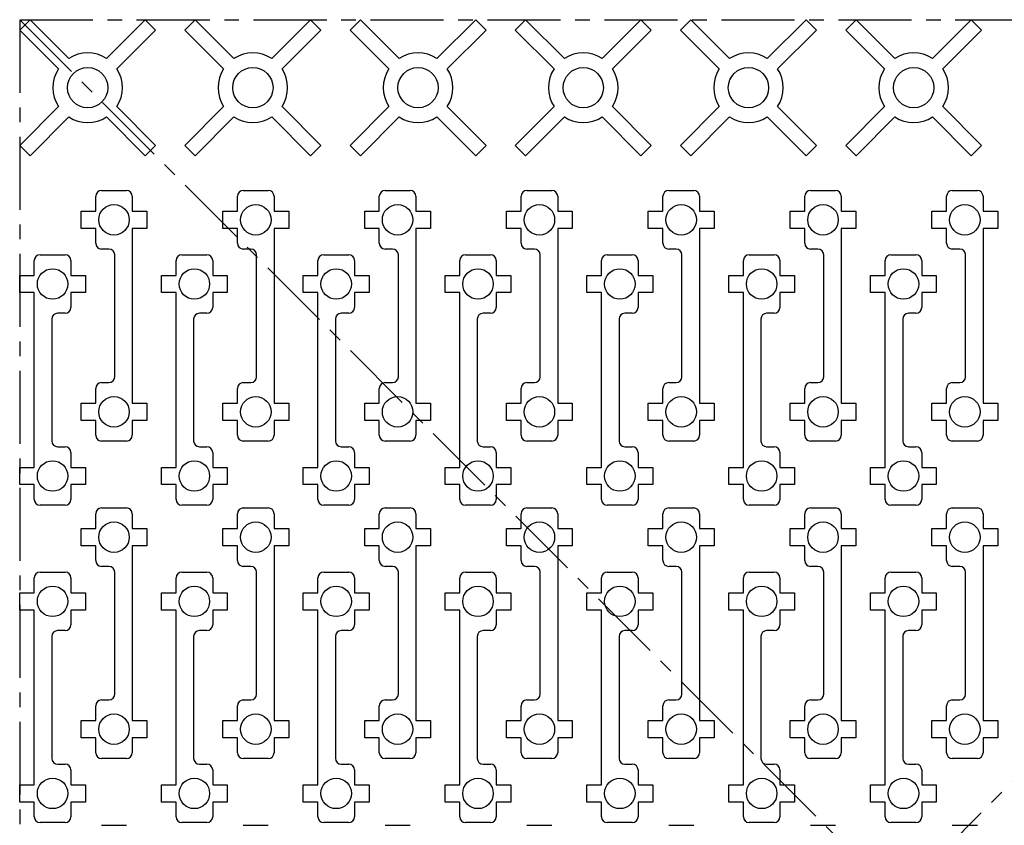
# Model space of a CAD drawing. Header units: inches. Extents: x -6 to 6, y -6.6 to 6.
# Tile 4 of 5: x -6 to 0.7, y 0.5 to 6. Entities that reach past the tile are written whole.
import ezdxf

# ---------------------------------------------------------------- set-up
doc = ezdxf.new("R2010")
doc.units = ezdxf.units.IN
doc.header["$MEASUREMENT"] = 0
doc.linetypes.add('CENTERX2', pattern=[0.8, 0.5, -0.1, 0.1, -0.1])

msp = doc.modelspace()

# ---------------------------------------------------------------- linework, layer by layer
at = {"color": 7, "linetype": 'CENTERX2'}
for p, q in [((-6, 6), (6, 6)), ((-6, 6), (-6, -6)), ((-6, 6), (6, -6)), ((-6, -6), (6, 6))]:
    msp.add_line(p, q, dxfattribs=at)
at = {"color": 7, "linetype": 'Continuous', "lineweight": 25}
for p, q in [((-5.9293, 6), (-6, 5.9293)), ((-5.6641, 5.7348), (-5.9293, 6)), ((-5.1409, 6), (-5.4061, 5.7348)), ((-5.0702, 5.9293), (-5.1409, 6)), ((-4.7993, 6), (-4.87, 5.9293)), ((-4.5341, 5.7348), (-4.7993, 6)), ((-4.0109, 6), (-4.2761, 5.7348)), ((-3.9402, 5.9293), (-4.0109, 6)), ((-3.6693, 6), (-3.74, 5.9293)), ((-3.4041, 5.7348), (-3.6693, 6)), ((-2.8809, 6), (-3.1461, 5.7348)), ((-2.8102, 5.9293), (-2.8809, 6)), ((-2.5393, 6), (-2.61, 5.9293)), ((-2.2741, 5.7348), (-2.5393, 6)), ((-1.7509, 6), (-2.0161, 5.7348)), ((-1.6802, 5.9293), (-1.7509, 6)), ((-1.4093, 6), (-1.48, 5.9293)), ((-1.1441, 5.7348), (-1.4093, 6)), ((-0.6209, 6), (-0.8861, 5.7348)), ((-0.5502, 5.9293), (-0.6209, 6)), ((-0.2793, 6), (-0.35, 5.9293)), ((-0.0141, 5.7348), (-0.2793, 6)), ((0.5091, 6), (0.2439, 5.7348)), ((0.5798, 5.9293), (0.5091, 6)), ((-6, 5.9293), (-5.7348, 5.6641)), ((-5.3353, 5.6641), (-5.0702, 5.9293)), ((-4.87, 5.9293), (-4.6048, 5.6641)), ((-4.2053, 5.6641), (-3.9402, 5.9293)), ((-3.74, 5.9293), (-3.4748, 5.6641)), ((-3.0753, 5.6641), (-2.8102, 5.9293)), ((-2.61, 5.9293), (-2.3448, 5.6641)), ((-1.9453, 5.6641), (-1.6802, 5.9293)), ((-1.48, 5.9293), (-1.2148, 5.6641)), ((-0.8153, 5.6641), (-0.5502, 5.9293)), ((-0.35, 5.9293), (-0.0848, 5.6641)), ((0.3147, 5.6641), (0.5798, 5.9293)), ((-5.7348, 5.4061), (-6, 5.1409)), ((-5.0702, 5.1409), (-5.3353, 5.4061)), ((-4.6048, 5.4061), (-4.87, 5.1409)), ((-3.9402, 5.1409), (-4.2053, 5.4061)), ((-3.4748, 5.4061), (-3.74, 5.1409)), ((-2.8102, 5.1409), (-3.0753, 5.4061)), ((-2.3448, 5.4061), (-2.61, 5.1409)), ((-1.6802, 5.1409), (-1.9453, 5.4061)), ((-1.2148, 5.4061), (-1.48, 5.1409)), ((-0.5502, 5.1409), (-0.8153, 5.4061)), ((-0.0848, 5.4061), (-0.35, 5.1409)), ((0.5798, 5.1409), (0.3147, 5.4061)), ((-5.9293, 5.0702), (-5.6641, 5.3353)), ((-5.4061, 5.3353), (-5.1409, 5.0702)), ((-4.7993, 5.0702), (-4.5341, 5.3353)), ((-4.2761, 5.3353), (-4.0109, 5.0702)), ((-3.6693, 5.0702), (-3.4041, 5.3353)), ((-3.1461, 5.3353), (-2.8809, 5.0702)), ((-2.5393, 5.0702), (-2.2741, 5.3353)), ((-2.0161, 5.3353), (-1.7509, 5.0702)), ((-1.4093, 5.0702), (-1.1441, 5.3353)), ((-0.8861, 5.3353), (-0.6209, 5.0702)), ((-0.2793, 5.0702), (-0.0141, 5.3353)), ((0.2439, 5.3353), (0.5091, 5.0702)), ((-6, 5.1409), (-5.9293, 5.0702)), ((-5.1409, 5.0702), (-5.0702, 5.1409)), ((-4.87, 5.1409), (-4.7993, 5.0702)), ((-4.0109, 5.0702), (-3.9402, 5.1409)), ((-3.74, 5.1409), (-3.6693, 5.0702)), ((-2.8809, 5.0702), (-2.8102, 5.1409)), ((-2.61, 5.1409), (-2.5393, 5.0702)), ((-1.7509, 5.0702), (-1.6802, 5.1409)), ((-1.48, 5.1409), (-1.4093, 5.0702)), ((-0.6209, 5.0702), (-0.5502, 5.1409)), ((-0.35, 5.1409), (-0.2793, 5.0702)), ((0.5091, 5.0702), (0.5798, 5.1409)), ((-5.48, 4.6909), (-5.48, 4.7925)), ((-5.4406, 4.8319), (-5.2694, 4.8319)), ((-5.23, 4.7925), (-5.23, 4.6909)), ((-4.51, 4.6909), (-4.51, 4.7925)), ((-4.4706, 4.8319), (-4.2994, 4.8319)), ((-4.26, 4.7925), (-4.26, 4.6909)), ((-3.54, 4.6909), (-3.54, 4.7925)), ((-3.5006, 4.8319), (-3.3294, 4.8319)), ((-3.29, 4.7925), (-3.29, 4.6909)), ((-2.57, 4.6909), (-2.57, 4.7925)), ((-2.5306, 4.8319), (-2.3594, 4.8319)), ((-2.32, 4.7925), (-2.32, 4.6909)), ((-1.6, 4.6909), (-1.6, 4.7925)), ((-1.5606, 4.8319), (-1.3894, 4.8319)), ((-1.35, 4.7925), (-1.35, 4.6909)), ((-0.63, 4.6909), (-0.63, 4.7925)), ((-0.5906, 4.8319), (-0.4194, 4.8319)), ((-0.38, 4.7925), (-0.38, 4.6909)), ((0.34, 4.6909), (0.34, 4.7925)), ((0.3794, 4.8319), (0.5506, 4.8319)), ((0.59, 4.7925), (0.59, 4.6909)), ((-5.58, 4.5728), (-5.58, 4.6909)), ((-5.58, 4.6909), (-5.48, 4.6909)), ((-5.23, 4.6909), (-5.13, 4.6909)), ((-5.13, 4.6909), (-5.13, 4.5728)), ((-4.61, 4.5728), (-4.61, 4.6909)), ((-4.61, 4.6909), (-4.51, 4.6909)), ((-4.26, 4.6909), (-4.16, 4.6909)), ((-4.16, 4.6909), (-4.16, 4.5728)), ((-3.64, 4.5728), (-3.64, 4.6909)), ((-3.64, 4.6909), (-3.54, 4.6909)), ((-3.29, 4.6909), (-3.19, 4.6909)), ((-3.19, 4.6909), (-3.19, 4.5728)), ((-2.67, 4.5728), (-2.67, 4.6909)), ((-2.67, 4.6909), (-2.57, 4.6909)), ((-2.32, 4.6909), (-2.22, 4.6909)), ((-2.22, 4.6909), (-2.22, 4.5728)), ((-1.7, 4.5728), (-1.7, 4.6909)), ((-1.7, 4.6909), (-1.6, 4.6909)), ((-1.35, 4.6909), (-1.25, 4.6909)), ((-1.25, 4.6909), (-1.25, 4.5728)), ((-0.73, 4.5728), (-0.73, 4.6909)), ((-0.73, 4.6909), (-0.63, 4.6909)), ((-0.38, 4.6909), (-0.28, 4.6909)), ((-0.28, 4.6909), (-0.28, 4.5728)), ((0.24, 4.5728), (0.24, 4.6909)), ((0.24, 4.6909), (0.34, 4.6909)), ((0.59, 4.6909), (0.69, 4.6909)), ((0.69, 4.6909), (0.69, 4.5728)), ((-5.48, 4.5728), (-5.58, 4.5728)), ((-5.48, 4.4713), (-5.48, 4.5728)), ((-5.13, 4.5728), (-5.23, 4.5728)), ((-5.23, 4.5728), (-5.23, 3.3779)), ((-4.51, 4.5728), (-4.61, 4.5728)), ((-4.51, 4.4713), (-4.51, 4.5728)), ((-4.16, 4.5728), (-4.26, 4.5728)), ((-4.26, 4.5728), (-4.26, 3.3779)), ((-3.54, 4.5728), (-3.64, 4.5728)), ((-3.54, 4.4713), (-3.54, 4.5728)), ((-3.19, 4.5728), (-3.29, 4.5728)), ((-3.29, 4.5728), (-3.29, 3.3779)), ((-2.57, 4.5728), (-2.67, 4.5728)), ((-2.57, 4.4713), (-2.57, 4.5728)), ((-2.22, 4.5728), (-2.32, 4.5728)), ((-2.32, 4.5728), (-2.32, 3.3779)), ((-1.6, 4.5728), (-1.7, 4.5728)), ((-1.6, 4.4713), (-1.6, 4.5728)), ((-1.25, 4.5728), (-1.35, 4.5728)), ((-1.35, 4.5728), (-1.35, 3.3779)), ((-0.63, 4.5728), (-0.73, 4.5728)), ((-0.63, 4.4713), (-0.63, 4.5728)), ((-0.28, 4.5728), (-0.38, 4.5728)), ((-0.38, 4.5728), (-0.38, 3.3779)), ((0.34, 4.5728), (0.24, 4.5728)), ((0.34, 4.4713), (0.34, 4.5728)), ((0.69, 4.5728), (0.59, 4.5728)), ((0.59, 4.5728), (0.59, 3.3779)), ((-5.8606, 4.393), (-5.6894, 4.393)), ((-5.3894, 4.4319), (-5.4406, 4.4319)), ((-5.35, 3.5583), (-5.35, 4.3925)), ((-4.8906, 4.393), (-4.7194, 4.393)), ((-4.4194, 4.4319), (-4.4706, 4.4319)), ((-4.38, 3.5583), (-4.38, 4.3925)), ((-3.9206, 4.393), (-3.7494, 4.393)), ((-3.4494, 4.4319), (-3.5006, 4.4319)), ((-3.41, 3.5583), (-3.41, 4.3925)), ((-2.9506, 4.393), (-2.7794, 4.393)), ((-2.4794, 4.4319), (-2.5306, 4.4319)), ((-2.44, 3.5583), (-2.44, 4.3925)), ((-1.9806, 4.393), (-1.8094, 4.393)), ((-1.5094, 4.4319), (-1.5606, 4.4319)), ((-1.47, 3.5583), (-1.47, 4.3925)), ((-1.0106, 4.393), (-0.8394, 4.393)), ((-0.5394, 4.4319), (-0.5906, 4.4319)), ((-0.5, 3.5583), (-0.5, 4.3925)), ((-0.0406, 4.393), (0.1306, 4.393)), ((0.4306, 4.4319), (0.3794, 4.4319)), ((0.47, 3.5583), (0.47, 4.3925)), ((-5.9, 4.2521), (-5.9, 4.3536)), ((-5.65, 4.3536), (-5.65, 4.2521)), ((-4.93, 4.2521), (-4.93, 4.3536)), ((-4.68, 4.3536), (-4.68, 4.2521)), ((-3.96, 4.2521), (-3.96, 4.3536)), ((-3.71, 4.3536), (-3.71, 4.2521)), ((-2.99, 4.2521), (-2.99, 4.3536)), ((-2.74, 4.3536), (-2.74, 4.2521)), ((-2.02, 4.2521), (-2.02, 4.3536)), ((-1.77, 4.3536), (-1.77, 4.2521)), ((-1.05, 4.2521), (-1.05, 4.3536)), ((-0.8, 4.3536), (-0.8, 4.2521)), ((-0.08, 4.2521), (-0.08, 4.3536)), ((0.17, 4.3536), (0.17, 4.2521)), ((-6, 4.1339), (-6, 4.2521)), ((-6, 4.2521), (-5.9, 4.2521)), ((-5.65, 4.2521), (-5.55, 4.2521)), ((-5.55, 4.2521), (-5.55, 4.1339)), ((-5.03, 4.1339), (-5.03, 4.2521)), ((-5.03, 4.2521), (-4.93, 4.2521)), ((-4.68, 4.2521), (-4.58, 4.2521)), ((-4.58, 4.2521), (-4.58, 4.1339)), ((-4.06, 4.1339), (-4.06, 4.2521)), ((-4.06, 4.2521), (-3.96, 4.2521)), ((-3.71, 4.2521), (-3.61, 4.2521)), ((-3.61, 4.2521), (-3.61, 4.1339)), ((-3.09, 4.1339), (-3.09, 4.2521)), ((-3.09, 4.2521), (-2.99, 4.2521)), ((-2.74, 4.2521), (-2.64, 4.2521)), ((-2.64, 4.2521), (-2.64, 4.1339)), ((-2.12, 4.1339), (-2.12, 4.2521)), ((-2.12, 4.2521), (-2.02, 4.2521)), ((-1.77, 4.2521), (-1.67, 4.2521)), ((-1.67, 4.2521), (-1.67, 4.1339)), ((-1.15, 4.1339), (-1.15, 4.2521)), ((-1.15, 4.2521), (-1.05, 4.2521)), ((-0.8, 4.2521), (-0.7, 4.2521)), ((-0.7, 4.2521), (-0.7, 4.1339)), ((-0.18, 4.1339), (-0.18, 4.2521)), ((-0.18, 4.2521), (-0.08, 4.2521)), ((0.17, 4.2521), (0.27, 4.2521)), ((0.27, 4.2521), (0.27, 4.1339)), ((-5.9, 4.1339), (-6, 4.1339)), ((-5.9, 2.9391), (-5.9, 4.1339)), ((-5.55, 4.1339), (-5.65, 4.1339)), ((-5.65, 4.1339), (-5.65, 4.0324)), ((-4.93, 4.1339), (-5.03, 4.1339)), ((-4.93, 2.9391), (-4.93, 4.1339)), ((-4.58, 4.1339), (-4.68, 4.1339)), ((-4.68, 4.1339), (-4.68, 4.0324)), ((-3.96, 4.1339), (-4.06, 4.1339)), ((-3.96, 2.9391), (-3.96, 4.1339)), ((-3.61, 4.1339), (-3.71, 4.1339)), ((-3.71, 4.1339), (-3.71, 4.0324)), ((-2.99, 4.1339), (-3.09, 4.1339)), ((-2.99, 2.9391), (-2.99, 4.1339)), ((-2.64, 4.1339), (-2.74, 4.1339)), ((-2.74, 4.1339), (-2.74, 4.0324)), ((-2.02, 4.1339), (-2.12, 4.1339)), ((-2.02, 2.9391), (-2.02, 4.1339)), ((-1.67, 4.1339), (-1.77, 4.1339)), ((-1.77, 4.1339), (-1.77, 4.0324)), ((-1.05, 4.1339), (-1.15, 4.1339)), ((-1.05, 2.9391), (-1.05, 4.1339)), ((-0.7, 4.1339), (-0.8, 4.1339)), ((-0.8, 4.1339), (-0.8, 4.0324)), ((-0.08, 4.1339), (-0.18, 4.1339)), ((-0.08, 2.9391), (-0.08, 4.1339)), ((0.27, 4.1339), (0.17, 4.1339)), ((0.17, 4.1339), (0.17, 4.0324)), ((-5.6894, 3.993), (-5.7406, 3.993)), ((-4.7194, 3.993), (-4.7706, 3.993)), ((-3.7494, 3.993), (-3.8006, 3.993)), ((-2.7794, 3.993), (-2.8306, 3.993)), ((-1.8094, 3.993), (-1.8606, 3.993)), ((-0.8394, 3.993), (-0.8906, 3.993)), ((0.1306, 3.993), (0.0794, 3.993)), ((-5.78, 3.9536), (-5.78, 3.1194)), ((-4.81, 3.9536), (-4.81, 3.1194)), ((-3.84, 3.9536), (-3.84, 3.1194)), ((-2.87, 3.9536), (-2.87, 3.1194)), ((-1.9, 3.9536), (-1.9, 3.1194)), ((-0.93, 3.9536), (-0.93, 3.1194)), ((0.04, 3.9536), (0.04, 3.1194)), ((-5.4406, 3.5189), (-5.3894, 3.5189)), ((-4.4706, 3.5189), (-4.4194, 3.5189)), ((-3.5006, 3.5189), (-3.4494, 3.5189)), ((-2.5306, 3.5189), (-2.4794, 3.5189)), ((-1.5606, 3.5189), (-1.5094, 3.5189)), ((-0.5906, 3.5189), (-0.5394, 3.5189)), ((0.3794, 3.5189), (0.4306, 3.5189)), ((-5.48, 3.3779), (-5.48, 3.4795)), ((-4.51, 3.3779), (-4.51, 3.4795)), ((-3.54, 3.3779), (-3.54, 3.4795)), ((-2.57, 3.3779), (-2.57, 3.4795)), ((-1.6, 3.3779), (-1.6, 3.4795)), ((-0.63, 3.3779), (-0.63, 3.4795)), ((0.34, 3.3779), (0.34, 3.4795)), ((-5.58, 3.2598), (-5.58, 3.3779)), ((-5.58, 3.3779), (-5.48, 3.3779)), ((-5.23, 3.3779), (-5.13, 3.3779)), ((-5.13, 3.3779), (-5.13, 3.2598)), ((-4.61, 3.2598), (-4.61, 3.3779)), ((-4.61, 3.3779), (-4.51, 3.3779)), ((-4.26, 3.3779), (-4.16, 3.3779)), ((-4.16, 3.3779), (-4.16, 3.2598)), ((-3.64, 3.2598), (-3.64, 3.3779)), ((-3.64, 3.3779), (-3.54, 3.3779)), ((-3.29, 3.3779), (-3.19, 3.3779)), ((-3.19, 3.3779), (-3.19, 3.2598)), ((-2.67, 3.2598), (-2.67, 3.3779)), ((-2.67, 3.3779), (-2.57, 3.3779)), ((-2.32, 3.3779), (-2.22, 3.3779)), ((-2.22, 3.3779), (-2.22, 3.2598)), ((-1.7, 3.2598), (-1.7, 3.3779)), ((-1.7, 3.3779), (-1.6, 3.3779)), ((-1.35, 3.3779), (-1.25, 3.3779)), ((-1.25, 3.3779), (-1.25, 3.2598)), ((-0.73, 3.2598), (-0.73, 3.3779)), ((-0.73, 3.3779), (-0.63, 3.3779)), ((-0.38, 3.3779), (-0.28, 3.3779)), ((-0.28, 3.3779), (-0.28, 3.2598)), ((0.24, 3.2598), (0.24, 3.3779)), ((0.24, 3.3779), (0.34, 3.3779)), ((0.59, 3.3779), (0.69, 3.3779)), ((0.69, 3.3779), (0.69, 3.2598)), ((-5.48, 3.2598), (-5.58, 3.2598)), ((-5.48, 3.1583), (-5.48, 3.2598)), ((-5.13, 3.2598), (-5.23, 3.2598)), ((-5.23, 3.2598), (-5.23, 3.1583)), ((-4.51, 3.2598), (-4.61, 3.2598)), ((-4.51, 3.1583), (-4.51, 3.2598)), ((-4.16, 3.2598), (-4.26, 3.2598)), ((-4.26, 3.2598), (-4.26, 3.1583)), ((-3.54, 3.2598), (-3.64, 3.2598)), ((-3.54, 3.1583), (-3.54, 3.2598)), ((-3.19, 3.2598), (-3.29, 3.2598)), ((-3.29, 3.2598), (-3.29, 3.1583)), ((-2.57, 3.2598), (-2.67, 3.2598)), ((-2.57, 3.1583), (-2.57, 3.2598)), ((-2.22, 3.2598), (-2.32, 3.2598)), ((-2.32, 3.2598), (-2.32, 3.1583)), ((-1.6, 3.2598), (-1.7, 3.2598)), ((-1.6, 3.1583), (-1.6, 3.2598)), ((-1.25, 3.2598), (-1.35, 3.2598)), ((-1.35, 3.2598), (-1.35, 3.1583)), ((-0.63, 3.2598), (-0.73, 3.2598)), ((-0.63, 3.1583), (-0.63, 3.2598)), ((-0.28, 3.2598), (-0.38, 3.2598)), ((-0.38, 3.2598), (-0.38, 3.1583)), ((0.34, 3.2598), (0.24, 3.2598)), ((0.34, 3.1583), (0.34, 3.2598)), ((0.69, 3.2598), (0.59, 3.2598)), ((0.59, 3.2598), (0.59, 3.1583)), ((-5.2694, 3.1189), (-5.4406, 3.1189)), ((-4.2994, 3.1189), (-4.4706, 3.1189)), ((-3.3294, 3.1189), (-3.5006, 3.1189)), ((-2.3594, 3.1189), (-2.5306, 3.1189)), ((-1.3894, 3.1189), (-1.5606, 3.1189)), ((-0.4194, 3.1189), (-0.5906, 3.1189)), ((0.5506, 3.1189), (0.3794, 3.1189)), ((-5.7406, 3.08), (-5.6894, 3.08)), ((-5.65, 3.0406), (-5.65, 2.9391)), ((-4.7706, 3.08), (-4.7194, 3.08)), ((-4.68, 3.0406), (-4.68, 2.9391)), ((-3.8006, 3.08), (-3.7494, 3.08)), ((-3.71, 3.0406), (-3.71, 2.9391)), ((-2.8306, 3.08), (-2.7794, 3.08)), ((-2.74, 3.0406), (-2.74, 2.9391)), ((-1.8606, 3.08), (-1.8094, 3.08)), ((-1.77, 3.0406), (-1.77, 2.9391)), ((-0.8906, 3.08), (-0.8394, 3.08)), ((-0.8, 3.0406), (-0.8, 2.9391)), ((0.0794, 3.08), (0.1306, 3.08)), ((0.17, 3.0406), (0.17, 2.9391)), ((-6, 2.8209), (-6, 2.9391)), ((-6, 2.9391), (-5.9, 2.9391)), ((-5.65, 2.9391), (-5.55, 2.9391)), ((-5.55, 2.9391), (-5.55, 2.8209)), ((-5.03, 2.8209), (-5.03, 2.9391)), ((-5.03, 2.9391), (-4.93, 2.9391)), ((-4.68, 2.9391), (-4.58, 2.9391)), ((-4.58, 2.9391), (-4.58, 2.8209)), ((-4.06, 2.8209), (-4.06, 2.9391)), ((-4.06, 2.9391), (-3.96, 2.9391)), ((-3.71, 2.9391), (-3.61, 2.9391)), ((-3.61, 2.9391), (-3.61, 2.8209)), ((-3.09, 2.8209), (-3.09, 2.9391)), ((-3.09, 2.9391), (-2.99, 2.9391)), ((-2.74, 2.9391), (-2.64, 2.9391)), ((-2.64, 2.9391), (-2.64, 2.8209)), ((-2.12, 2.8209), (-2.12, 2.9391)), ((-2.12, 2.9391), (-2.02, 2.9391)), ((-1.77, 2.9391), (-1.67, 2.9391)), ((-1.67, 2.9391), (-1.67, 2.8209)), ((-1.15, 2.8209), (-1.15, 2.9391)), ((-1.15, 2.9391), (-1.05, 2.9391)), ((-0.8, 2.9391), (-0.7, 2.9391)), ((-0.7, 2.9391), (-0.7, 2.8209)), ((-0.18, 2.8209), (-0.18, 2.9391)), ((-0.18, 2.9391), (-0.08, 2.9391)), ((0.17, 2.9391), (0.27, 2.9391)), ((0.27, 2.9391), (0.27, 2.8209)), ((-5.9, 2.8209), (-6, 2.8209)), ((-5.9, 2.7194), (-5.9, 2.8209)), ((-5.55, 2.8209), (-5.65, 2.8209)), ((-5.65, 2.8209), (-5.65, 2.7194)), ((-4.93, 2.8209), (-5.03, 2.8209)), ((-4.93, 2.7194), (-4.93, 2.8209)), ((-4.58, 2.8209), (-4.68, 2.8209)), ((-4.68, 2.8209), (-4.68, 2.7194)), ((-3.96, 2.8209), (-4.06, 2.8209)), ((-3.96, 2.7194), (-3.96, 2.8209)), ((-3.61, 2.8209), (-3.71, 2.8209)), ((-3.71, 2.8209), (-3.71, 2.7194)), ((-2.99, 2.8209), (-3.09, 2.8209)), ((-2.99, 2.7194), (-2.99, 2.8209)), ((-2.64, 2.8209), (-2.74, 2.8209)), ((-2.74, 2.8209), (-2.74, 2.7194)), ((-2.02, 2.8209), (-2.12, 2.8209)), ((-2.02, 2.7194), (-2.02, 2.8209)), ((-1.67, 2.8209), (-1.77, 2.8209)), ((-1.77, 2.8209), (-1.77, 2.7194)), ((-1.05, 2.8209), (-1.15, 2.8209)), ((-1.05, 2.7194), (-1.05, 2.8209)), ((-0.7, 2.8209), (-0.8, 2.8209)), ((-0.8, 2.8209), (-0.8, 2.7194)), ((-0.08, 2.8209), (-0.18, 2.8209)), ((-0.08, 2.7194), (-0.08, 2.8209)), ((0.27, 2.8209), (0.17, 2.8209)), ((0.17, 2.8209), (0.17, 2.7194)), ((-5.6894, 2.68), (-5.8606, 2.68)), ((-5.4406, 2.6619), (-5.2694, 2.6619)), ((-4.7194, 2.68), (-4.8906, 2.68)), ((-4.4706, 2.6619), (-4.2994, 2.6619)), ((-3.7494, 2.68), (-3.9206, 2.68)), ((-3.5006, 2.6619), (-3.3294, 2.6619)), ((-2.7794, 2.68), (-2.9506, 2.68)), ((-2.5306, 2.6619), (-2.3594, 2.6619)), ((-1.8094, 2.68), (-1.9806, 2.68)), ((-1.5606, 2.6619), (-1.3894, 2.6619)), ((-0.8394, 2.68), (-1.0106, 2.68)), ((-0.5906, 2.6619), (-0.4194, 2.6619)), ((0.1306, 2.68), (-0.0406, 2.68)), ((0.3794, 2.6619), (0.5506, 2.6619)), ((-5.48, 2.5209), (-5.48, 2.6225)), ((-5.23, 2.6225), (-5.23, 2.5209)), ((-4.51, 2.5209), (-4.51, 2.6225)), ((-4.26, 2.6225), (-4.26, 2.5209)), ((-3.54, 2.5209), (-3.54, 2.6225)), ((-3.29, 2.6225), (-3.29, 2.5209)), ((-2.57, 2.5209), (-2.57, 2.6225)), ((-2.32, 2.6225), (-2.32, 2.5209)), ((-1.6, 2.5209), (-1.6, 2.6225)), ((-1.35, 2.6225), (-1.35, 2.5209)), ((-0.63, 2.5209), (-0.63, 2.6225)), ((-0.38, 2.6225), (-0.38, 2.5209)), ((0.34, 2.5209), (0.34, 2.6225)), ((0.59, 2.6225), (0.59, 2.5209)), ((-5.58, 2.4028), (-5.58, 2.5209)), ((-5.58, 2.5209), (-5.48, 2.5209)), ((-5.23, 2.5209), (-5.13, 2.5209)), ((-5.13, 2.5209), (-5.13, 2.4028)), ((-4.61, 2.4028), (-4.61, 2.5209)), ((-4.61, 2.5209), (-4.51, 2.5209)), ((-4.26, 2.5209), (-4.16, 2.5209)), ((-4.16, 2.5209), (-4.16, 2.4028)), ((-3.64, 2.4028), (-3.64, 2.5209)), ((-3.64, 2.5209), (-3.54, 2.5209)), ((-3.29, 2.5209), (-3.19, 2.5209)), ((-3.19, 2.5209), (-3.19, 2.4028)), ((-2.67, 2.4028), (-2.67, 2.5209)), ((-2.67, 2.5209), (-2.57, 2.5209)), ((-2.32, 2.5209), (-2.22, 2.5209)), ((-2.22, 2.5209), (-2.22, 2.4028)), ((-1.7, 2.4028), (-1.7, 2.5209)), ((-1.7, 2.5209), (-1.6, 2.5209)), ((-1.35, 2.5209), (-1.25, 2.5209)), ((-1.25, 2.5209), (-1.25, 2.4028)), ((-0.73, 2.4028), (-0.73, 2.5209)), ((-0.73, 2.5209), (-0.63, 2.5209)), ((-0.38, 2.5209), (-0.28, 2.5209)), ((-0.28, 2.5209), (-0.28, 2.4028)), ((0.24, 2.4028), (0.24, 2.5209)), ((0.24, 2.5209), (0.34, 2.5209)), ((0.59, 2.5209), (0.69, 2.5209)), ((0.69, 2.5209), (0.69, 2.4028)), ((-5.48, 2.4028), (-5.58, 2.4028)), ((-5.48, 2.3013), (-5.48, 2.4028)), ((-5.13, 2.4028), (-5.23, 2.4028)), ((-5.23, 2.4028), (-5.23, 1.2079)), ((-4.51, 2.4028), (-4.61, 2.4028)), ((-4.51, 2.3013), (-4.51, 2.4028)), ((-4.16, 2.4028), (-4.26, 2.4028)), ((-4.26, 2.4028), (-4.26, 1.2079)), ((-3.54, 2.4028), (-3.64, 2.4028)), ((-3.54, 2.3013), (-3.54, 2.4028)), ((-3.19, 2.4028), (-3.29, 2.4028)), ((-3.29, 2.4028), (-3.29, 1.2079)), ((-2.57, 2.4028), (-2.67, 2.4028)), ((-2.57, 2.3013), (-2.57, 2.4028)), ((-2.22, 2.4028), (-2.32, 2.4028)), ((-2.32, 2.4028), (-2.32, 1.2079)), ((-1.6, 2.4028), (-1.7, 2.4028)), ((-1.6, 2.3013), (-1.6, 2.4028)), ((-1.25, 2.4028), (-1.35, 2.4028)), ((-1.35, 2.4028), (-1.35, 1.2079)), ((-0.63, 2.4028), (-0.73, 2.4028)), ((-0.63, 2.3013), (-0.63, 2.4028)), ((-0.28, 2.4028), (-0.38, 2.4028)), ((-0.38, 2.4028), (-0.38, 1.2079)), ((0.34, 2.4028), (0.24, 2.4028)), ((0.34, 2.3013), (0.34, 2.4028)), ((0.69, 2.4028), (0.59, 2.4028)), ((0.59, 2.4028), (0.59, 1.2079)), ((-5.8606, 2.223), (-5.6894, 2.223)), ((-5.3894, 2.2619), (-5.4406, 2.2619)), ((-4.8906, 2.223), (-4.7194, 2.223)), ((-4.4194, 2.2619), (-4.4706, 2.2619)), ((-3.9206, 2.223), (-3.7494, 2.223)), ((-3.4494, 2.2619), (-3.5006, 2.2619)), ((-2.9506, 2.223), (-2.7794, 2.223)), ((-2.4794, 2.2619), (-2.5306, 2.2619)), ((-1.9806, 2.223), (-1.8094, 2.223)), ((-1.5094, 2.2619), (-1.5606, 2.2619)), ((-1.0106, 2.223), (-0.8394, 2.223)), ((-0.5394, 2.2619), (-0.5906, 2.2619)), ((-0.0406, 2.223), (0.1306, 2.223)), ((0.4306, 2.2619), (0.3794, 2.2619)), ((-5.9, 2.0821), (-5.9, 2.1836)), ((-5.65, 2.1836), (-5.65, 2.0821)), ((-5.35, 1.3883), (-5.35, 2.2225)), ((-4.93, 2.0821), (-4.93, 2.1836)), ((-4.68, 2.1836), (-4.68, 2.0821)), ((-4.38, 1.3883), (-4.38, 2.2225)), ((-3.96, 2.0821), (-3.96, 2.1836)), ((-3.71, 2.1836), (-3.71, 2.0821)), ((-3.41, 1.3883), (-3.41, 2.2225)), ((-2.99, 2.0821), (-2.99, 2.1836)), ((-2.74, 2.1836), (-2.74, 2.0821)), ((-2.44, 1.3883), (-2.44, 2.2225)), ((-2.02, 2.0821), (-2.02, 2.1836)), ((-1.77, 2.1836), (-1.77, 2.0821)), ((-1.47, 1.3883), (-1.47, 2.2225)), ((-1.05, 2.0821), (-1.05, 2.1836)), ((-0.8, 2.1836), (-0.8, 2.0821)), ((-0.5, 1.3883), (-0.5, 2.2225)), ((-0.08, 2.0821), (-0.08, 2.1836)), ((0.17, 2.1836), (0.17, 2.0821)), ((0.47, 1.3883), (0.47, 2.2225)), ((-6, 1.9639), (-6, 2.0821)), ((-6, 2.0821), (-5.9, 2.0821)), ((-5.65, 2.0821), (-5.55, 2.0821)), ((-5.55, 2.0821), (-5.55, 1.9639)), ((-5.03, 1.9639), (-5.03, 2.0821)), ((-5.03, 2.0821), (-4.93, 2.0821)), ((-4.68, 2.0821), (-4.58, 2.0821)), ((-4.58, 2.0821), (-4.58, 1.9639)), ((-4.06, 1.9639), (-4.06, 2.0821)), ((-4.06, 2.0821), (-3.96, 2.0821)), ((-3.71, 2.0821), (-3.61, 2.0821)), ((-3.61, 2.0821), (-3.61, 1.9639)), ((-3.09, 1.9639), (-3.09, 2.0821)), ((-3.09, 2.0821), (-2.99, 2.0821)), ((-2.74, 2.0821), (-2.64, 2.0821)), ((-2.64, 2.0821), (-2.64, 1.9639)), ((-2.12, 1.9639), (-2.12, 2.0821)), ((-2.12, 2.0821), (-2.02, 2.0821)), ((-1.77, 2.0821), (-1.67, 2.0821)), ((-1.67, 2.0821), (-1.67, 1.9639)), ((-1.15, 1.9639), (-1.15, 2.0821)), ((-1.15, 2.0821), (-1.05, 2.0821)), ((-0.8, 2.0821), (-0.7, 2.0821)), ((-0.7, 2.0821), (-0.7, 1.9639)), ((-0.18, 1.9639), (-0.18, 2.0821)), ((-0.18, 2.0821), (-0.08, 2.0821)), ((0.17, 2.0821), (0.27, 2.0821)), ((0.27, 2.0821), (0.27, 1.9639)), ((-5.9, 1.9639), (-6, 1.9639)), ((-5.9, 0.7691), (-5.9, 1.9639)), ((-5.55, 1.9639), (-5.65, 1.9639)), ((-5.65, 1.9639), (-5.65, 1.8624)), ((-4.93, 1.9639), (-5.03, 1.9639)), ((-4.93, 0.7691), (-4.93, 1.9639)), ((-4.58, 1.9639), (-4.68, 1.9639)), ((-4.68, 1.9639), (-4.68, 1.8624)), ((-3.96, 1.9639), (-4.06, 1.9639)), ((-3.96, 0.7691), (-3.96, 1.9639)), ((-3.61, 1.9639), (-3.71, 1.9639)), ((-3.71, 1.9639), (-3.71, 1.8624)), ((-2.99, 1.9639), (-3.09, 1.9639)), ((-2.99, 0.7691), (-2.99, 1.9639)), ((-2.64, 1.9639), (-2.74, 1.9639)), ((-2.74, 1.9639), (-2.74, 1.8624)), ((-2.02, 1.9639), (-2.12, 1.9639)), ((-2.02, 0.7691), (-2.02, 1.9639)), ((-1.67, 1.9639), (-1.77, 1.9639)), ((-1.77, 1.9639), (-1.77, 1.8624)), ((-1.05, 1.9639), (-1.15, 1.9639)), ((-1.05, 0.7691), (-1.05, 1.9639)), ((-0.7, 1.9639), (-0.8, 1.9639)), ((-0.8, 1.9639), (-0.8, 1.8624)), ((-0.08, 1.9639), (-0.18, 1.9639)), ((-0.08, 0.7691), (-0.08, 1.9639)), ((0.27, 1.9639), (0.17, 1.9639)), ((0.17, 1.9639), (0.17, 1.8624)), ((-5.6894, 1.823), (-5.7406, 1.823)), ((-4.7194, 1.823), (-4.7706, 1.823)), ((-3.7494, 1.823), (-3.8006, 1.823)), ((-2.7794, 1.823), (-2.8306, 1.823)), ((-1.8094, 1.823), (-1.8606, 1.823)), ((-0.8394, 1.823), (-0.8906, 1.823)), ((0.1306, 1.823), (0.0794, 1.823)), ((-5.78, 1.7836), (-5.78, 0.9494)), ((-4.81, 1.7836), (-4.81, 0.9494)), ((-3.84, 1.7836), (-3.84, 0.9494)), ((-2.87, 1.7836), (-2.87, 0.9494)), ((-1.9, 1.7836), (-1.9, 0.9494)), ((-0.93, 1.7836), (-0.93, 0.9494)), ((0.04, 1.7836), (0.04, 0.9494)), ((-5.4406, 1.3489), (-5.3894, 1.3489)), ((-4.4706, 1.3489), (-4.4194, 1.3489)), ((-3.5006, 1.3489), (-3.4494, 1.3489)), ((-2.5306, 1.3489), (-2.4794, 1.3489)), ((-1.5606, 1.3489), (-1.5094, 1.3489)), ((-0.5906, 1.3489), (-0.5394, 1.3489)), ((0.3794, 1.3489), (0.4306, 1.3489)), ((-5.48, 1.2079), (-5.48, 1.3095)), ((-4.51, 1.2079), (-4.51, 1.3095)), ((-3.54, 1.2079), (-3.54, 1.3095)), ((-2.57, 1.2079), (-2.57, 1.3095)), ((-1.6, 1.2079), (-1.6, 1.3095)), ((-0.63, 1.2079), (-0.63, 1.3095)), ((0.34, 1.2079), (0.34, 1.3095)), ((-5.58, 1.0898), (-5.58, 1.2079)), ((-5.58, 1.2079), (-5.48, 1.2079)), ((-5.23, 1.2079), (-5.13, 1.2079)), ((-5.13, 1.2079), (-5.13, 1.0898)), ((-4.61, 1.0898), (-4.61, 1.2079)), ((-4.61, 1.2079), (-4.51, 1.2079)), ((-4.26, 1.2079), (-4.16, 1.2079)), ((-4.16, 1.2079), (-4.16, 1.0898)), ((-3.64, 1.0898), (-3.64, 1.2079)), ((-3.64, 1.2079), (-3.54, 1.2079)), ((-3.29, 1.2079), (-3.19, 1.2079)), ((-3.19, 1.2079), (-3.19, 1.0898)), ((-2.67, 1.0898), (-2.67, 1.2079)), ((-2.67, 1.2079), (-2.57, 1.2079)), ((-2.32, 1.2079), (-2.22, 1.2079)), ((-2.22, 1.2079), (-2.22, 1.0898)), ((-1.7, 1.0898), (-1.7, 1.2079)), ((-1.7, 1.2079), (-1.6, 1.2079)), ((-1.35, 1.2079), (-1.25, 1.2079)), ((-1.25, 1.2079), (-1.25, 1.0898)), ((-0.73, 1.0898), (-0.73, 1.2079)), ((-0.73, 1.2079), (-0.63, 1.2079)), ((-0.38, 1.2079), (-0.28, 1.2079)), ((-0.28, 1.2079), (-0.28, 1.0898)), ((0.24, 1.0898), (0.24, 1.2079)), ((0.24, 1.2079), (0.34, 1.2079)), ((0.59, 1.2079), (0.69, 1.2079)), ((0.69, 1.2079), (0.69, 1.0898)), ((-5.48, 1.0898), (-5.58, 1.0898)), ((-5.48, 0.9883), (-5.48, 1.0898)), ((-5.13, 1.0898), (-5.23, 1.0898)), ((-5.23, 1.0898), (-5.23, 0.9883)), ((-4.51, 1.0898), (-4.61, 1.0898)), ((-4.51, 0.9883), (-4.51, 1.0898)), ((-4.16, 1.0898), (-4.26, 1.0898)), ((-4.26, 1.0898), (-4.26, 0.9883)), ((-3.54, 1.0898), (-3.64, 1.0898)), ((-3.54, 0.9883), (-3.54, 1.0898)), ((-3.19, 1.0898), (-3.29, 1.0898)), ((-3.29, 1.0898), (-3.29, 0.9883)), ((-2.57, 1.0898), (-2.67, 1.0898)), ((-2.57, 0.9883), (-2.57, 1.0898)), ((-2.22, 1.0898), (-2.32, 1.0898)), ((-2.32, 1.0898), (-2.32, 0.9883)), ((-1.6, 1.0898), (-1.7, 1.0898)), ((-1.6, 0.9883), (-1.6, 1.0898)), ((-1.25, 1.0898), (-1.35, 1.0898)), ((-1.35, 1.0898), (-1.35, 0.9883)), ((-0.63, 1.0898), (-0.73, 1.0898)), ((-0.63, 0.9883), (-0.63, 1.0898)), ((-0.28, 1.0898), (-0.38, 1.0898)), ((-0.38, 1.0898), (-0.38, 0.9883)), ((0.34, 1.0898), (0.24, 1.0898)), ((0.34, 0.9883), (0.34, 1.0898)), ((0.69, 1.0898), (0.59, 1.0898)), ((0.59, 1.0898), (0.59, 0.9883)), ((-5.2694, 0.9489), (-5.4406, 0.9489)), ((-4.2994, 0.9489), (-4.4706, 0.9489)), ((-3.3294, 0.9489), (-3.5006, 0.9489)), ((-2.3594, 0.9489), (-2.5306, 0.9489)), ((-1.3894, 0.9489), (-1.5606, 0.9489)), ((-0.4194, 0.9489), (-0.5906, 0.9489)), ((0.5506, 0.9489), (0.3794, 0.9489)), ((-5.7406, 0.91), (-5.6894, 0.91)), ((-4.7706, 0.91), (-4.7194, 0.91)), ((-3.8006, 0.91), (-3.7494, 0.91)), ((-2.8306, 0.91), (-2.7794, 0.91)), ((-1.8606, 0.91), (-1.8094, 0.91)), ((-0.8906, 0.91), (-0.8394, 0.91)), ((0.0794, 0.91), (0.1306, 0.91)), ((-5.65, 0.8706), (-5.65, 0.7691)), ((-4.68, 0.8706), (-4.68, 0.7691)), ((-3.71, 0.8706), (-3.71, 0.7691)), ((-2.74, 0.8706), (-2.74, 0.7691)), ((-1.77, 0.8706), (-1.77, 0.7691)), ((-0.8, 0.8706), (-0.8, 0.7691)), ((0.17, 0.8706), (0.17, 0.7691)), ((-6, 0.6509), (-6, 0.7691)), ((-6, 0.7691), (-5.9, 0.7691)), ((-5.65, 0.7691), (-5.55, 0.7691)), ((-5.55, 0.7691), (-5.55, 0.6509)), ((-5.03, 0.6509), (-5.03, 0.7691)), ((-5.03, 0.7691), (-4.93, 0.7691)), ((-4.68, 0.7691), (-4.58, 0.7691)), ((-4.58, 0.7691), (-4.58, 0.6509)), ((-4.06, 0.6509), (-4.06, 0.7691)), ((-4.06, 0.7691), (-3.96, 0.7691)), ((-3.71, 0.7691), (-3.61, 0.7691)), ((-3.61, 0.7691), (-3.61, 0.6509)), ((-3.09, 0.6509), (-3.09, 0.7691)), ((-3.09, 0.7691), (-2.99, 0.7691)), ((-2.74, 0.7691), (-2.64, 0.7691)), ((-2.64, 0.7691), (-2.64, 0.6509)), ((-2.12, 0.6509), (-2.12, 0.7691)), ((-2.12, 0.7691), (-2.02, 0.7691)), ((-1.77, 0.7691), (-1.67, 0.7691)), ((-1.67, 0.7691), (-1.67, 0.6509)), ((-1.15, 0.6509), (-1.15, 0.7691)), ((-1.15, 0.7691), (-1.05, 0.7691)), ((-0.8, 0.7691), (-0.7, 0.7691)), ((-0.7, 0.7691), (-0.7, 0.6509)), ((-0.18, 0.6509), (-0.18, 0.7691)), ((-0.18, 0.7691), (-0.08, 0.7691)), ((0.17, 0.7691), (0.27, 0.7691)), ((0.27, 0.7691), (0.27, 0.6509)), ((-5.9, 0.6509), (-6, 0.6509)), ((-5.9, 0.5494), (-5.9, 0.6509)), ((-5.55, 0.6509), (-5.65, 0.6509)), ((-5.65, 0.6509), (-5.65, 0.5494)), ((-4.93, 0.6509), (-5.03, 0.6509)), ((-4.93, 0.5494), (-4.93, 0.6509)), ((-4.58, 0.6509), (-4.68, 0.6509)), ((-4.68, 0.6509), (-4.68, 0.5494)), ((-3.96, 0.6509), (-4.06, 0.6509)), ((-3.96, 0.5494), (-3.96, 0.6509)), ((-3.61, 0.6509), (-3.71, 0.6509)), ((-3.71, 0.6509), (-3.71, 0.5494)), ((-2.99, 0.6509), (-3.09, 0.6509)), ((-2.99, 0.5494), (-2.99, 0.6509)), ((-2.64, 0.6509), (-2.74, 0.6509)), ((-2.74, 0.6509), (-2.74, 0.5494)), ((-2.02, 0.6509), (-2.12, 0.6509)), ((-2.02, 0.5494), (-2.02, 0.6509)), ((-1.67, 0.6509), (-1.77, 0.6509)), ((-1.77, 0.6509), (-1.77, 0.5494)), ((-1.05, 0.6509), (-1.15, 0.6509)), ((-1.05, 0.5494), (-1.05, 0.6509)), ((-0.7, 0.6509), (-0.8, 0.6509)), ((-0.8, 0.6509), (-0.8, 0.5494)), ((-0.08, 0.6509), (-0.18, 0.6509)), ((-0.08, 0.5494), (-0.08, 0.6509)), ((0.27, 0.6509), (0.17, 0.6509)), ((0.17, 0.6509), (0.17, 0.5494)), ((-5.6894, 0.51), (-5.8606, 0.51)), ((-5.4406, 0.4919), (-5.2694, 0.4919)), ((-4.7194, 0.51), (-4.8906, 0.51)), ((-4.4706, 0.4919), (-4.2994, 0.4919)), ((-3.7494, 0.51), (-3.9206, 0.51)), ((-3.5006, 0.4919), (-3.3294, 0.4919)), ((-2.7794, 0.51), (-2.9506, 0.51)), ((-2.5306, 0.4919), (-2.3594, 0.4919)), ((-1.8094, 0.51), (-1.9806, 0.51)), ((-1.5606, 0.4919), (-1.3894, 0.4919)), ((-0.8394, 0.51), (-1.0106, 0.51)), ((-0.5906, 0.4919), (-0.4194, 0.4919)), ((0.1306, 0.51), (-0.0406, 0.51)), ((0.3794, 0.4919), (0.5506, 0.4919))]:
    msp.add_line(p, q, dxfattribs=at)
for centre, radius in [((-5.5351, 5.5351), 0.1378), ((-4.4051, 5.5351), 0.1378), ((-3.2751, 5.5351), 0.1378), ((-2.1451, 5.5351), 0.1378), ((-1.0151, 5.5351), 0.1378), ((0.1149, 5.5351), 0.1378), ((-5.355, 4.6319), 0.1043), ((-4.385, 4.6319), 0.1043), ((-3.415, 4.6319), 0.1043), ((-2.445, 4.6319), 0.1043), ((-1.475, 4.6319), 0.1043), ((-0.505, 4.6319), 0.1043), ((0.465, 4.6319), 0.1043), ((-5.775, 4.193), 0.1043), ((-4.805, 4.193), 0.1043), ((-3.835, 4.193), 0.1043), ((-2.865, 4.193), 0.1043), ((-1.895, 4.193), 0.1043), ((-0.925, 4.193), 0.1043), ((0.045, 4.193), 0.1043), ((-5.355, 3.3189), 0.1043), ((-4.385, 3.3189), 0.1043), ((-3.415, 3.3189), 0.1043), ((-2.445, 3.3189), 0.1043), ((-1.475, 3.3189), 0.1043), ((-0.505, 3.3189), 0.1043), ((0.465, 3.3189), 0.1043), ((-5.775, 2.88), 0.1043), ((-4.805, 2.88), 0.1043), ((-3.835, 2.88), 0.1043), ((-2.865, 2.88), 0.1043), ((-1.895, 2.88), 0.1043), ((-0.925, 2.88), 0.1043), ((0.045, 2.88), 0.1043), ((-5.355, 2.4619), 0.1043), ((-4.385, 2.4619), 0.1043), ((-3.415, 2.4619), 0.1043), ((-2.445, 2.4619), 0.1043), ((-1.475, 2.4619), 0.1043), ((-0.505, 2.4619), 0.1043), ((0.465, 2.4619), 0.1043), ((-5.775, 2.023), 0.1043), ((-4.805, 2.023), 0.1043), ((-3.835, 2.023), 0.1043), ((-2.865, 2.023), 0.1043), ((-1.895, 2.023), 0.1043), ((-0.925, 2.023), 0.1043), ((0.045, 2.023), 0.1043), ((-5.355, 1.1489), 0.1043), ((-4.385, 1.1489), 0.1043), ((-3.415, 1.1489), 0.1043), ((-2.445, 1.1489), 0.1043), ((-1.475, 1.1489), 0.1043), ((-0.505, 1.1489), 0.1043), ((0.465, 1.1489), 0.1043), ((-5.775, 0.71), 0.1043), ((-4.805, 0.71), 0.1043), ((-3.835, 0.71), 0.1043), ((-2.865, 0.71), 0.1043), ((-1.895, 0.71), 0.1043), ((-0.925, 0.71), 0.1043), ((0.045, 0.71), 0.1043)]:
    msp.add_circle(centre, radius, dxfattribs=at)
for centre, radius, start, end in [((-5.5351, 5.5351), 0.2378, 57.13788, 122.86212), ((-4.4051, 5.5351), 0.2378, 57.13788, 122.86212), ((-3.2751, 5.5351), 0.2378, 57.13788, 122.86212), ((-2.1451, 5.5351), 0.2378, 57.13788, 122.86212), ((-1.0151, 5.5351), 0.2378, 57.13788, 122.86212), ((0.1149, 5.5351), 0.2378, 57.13788, 122.86212), ((-5.5351, 5.5351), 0.2378, 147.13788, 212.86212), ((-5.5351, 5.5351), 0.2378, 327.13788, 32.86212), ((-4.4051, 5.5351), 0.2378, 147.13788, 212.86212), ((-4.4051, 5.5351), 0.2378, 327.13788, 32.86212), ((-3.2751, 5.5351), 0.2378, 147.13788, 212.86212), ((-3.2751, 5.5351), 0.2378, 327.13788, 32.86212), ((-2.1451, 5.5351), 0.2378, 147.13788, 212.86212), ((-2.1451, 5.5351), 0.2378, 327.13788, 32.86212), ((-1.0151, 5.5351), 0.2378, 147.13788, 212.86212), ((-1.0151, 5.5351), 0.2378, 327.13788, 32.86212), ((0.1149, 5.5351), 0.2378, 147.13788, 212.86212), ((0.1149, 5.5351), 0.2378, 327.13788, 32.86212), ((-5.5351, 5.5351), 0.2378, 237.13788, 302.86212), ((-4.4051, 5.5351), 0.2378, 237.13788, 302.86212), ((-3.2751, 5.5351), 0.2378, 237.13788, 302.86212), ((-2.1451, 5.5351), 0.2378, 237.13788, 302.86212), ((-1.0151, 5.5351), 0.2378, 237.13788, 302.86212), ((0.1149, 5.5351), 0.2378, 237.13788, 302.86212), ((-5.4406, 4.7925), 0.0394, 90, 180), ((-5.2694, 4.7925), 0.0394, 0, 90), ((-4.4706, 4.7925), 0.0394, 90, 180), ((-4.2994, 4.7925), 0.0394, 0, 90), ((-3.5006, 4.7925), 0.0394, 90, 180), ((-3.3294, 4.7925), 0.0394, 0, 90), ((-2.5306, 4.7925), 0.0394, 90, 180), ((-2.3594, 4.7925), 0.0394, 0, 90), ((-1.5606, 4.7925), 0.0394, 90, 180), ((-1.3894, 4.7925), 0.0394, 0, 90), ((-0.5906, 4.7925), 0.0394, 90, 180), ((-0.4194, 4.7925), 0.0394, 0, 90), ((0.3794, 4.7925), 0.0394, 90, 180), ((0.5506, 4.7925), 0.0394, 0, 90), ((-5.4406, 4.4713), 0.0394, 180, 270), ((-4.4706, 4.4713), 0.0394, 180, 270), ((-3.5006, 4.4713), 0.0394, 180, 270), ((-2.5306, 4.4713), 0.0394, 180, 270), ((-1.5606, 4.4713), 0.0394, 180, 270), ((-0.5906, 4.4713), 0.0394, 180, 270), ((0.3794, 4.4713), 0.0394, 180, 270), ((-5.8606, 4.3536), 0.0394, 90, 180), ((-5.6894, 4.3536), 0.0394, 0, 90), ((-5.3894, 4.3925), 0.0394, 0, 90), ((-4.8906, 4.3536), 0.0394, 90, 180), ((-4.7194, 4.3536), 0.0394, 0, 90), ((-4.4194, 4.3925), 0.0394, 0, 90), ((-3.9206, 4.3536), 0.0394, 90, 180), ((-3.7494, 4.3536), 0.0394, 0, 90), ((-3.4494, 4.3925), 0.0394, 0, 90), ((-2.9506, 4.3536), 0.0394, 90, 180), ((-2.7794, 4.3536), 0.0394, 0, 90), ((-2.4794, 4.3925), 0.0394, 0, 90), ((-1.9806, 4.3536), 0.0394, 90, 180), ((-1.8094, 4.3536), 0.0394, 0, 90), ((-1.5094, 4.3925), 0.0394, 0, 90), ((-1.0106, 4.3536), 0.0394, 90, 180), ((-0.8394, 4.3536), 0.0394, 0, 90), ((-0.5394, 4.3925), 0.0394, 0, 90), ((-0.0406, 4.3536), 0.0394, 90, 180), ((0.1306, 4.3536), 0.0394, 0, 90), ((0.4306, 4.3925), 0.0394, 0, 90), ((-5.7406, 3.9536), 0.0394, 90, 180), ((-5.6894, 4.0324), 0.0394, 270, 0), ((-4.7706, 3.9536), 0.0394, 90, 180), ((-4.7194, 4.0324), 0.0394, 270, 0), ((-3.8006, 3.9536), 0.0394, 90, 180), ((-3.7494, 4.0324), 0.0394, 270, 0), ((-2.8306, 3.9536), 0.0394, 90, 180), ((-2.7794, 4.0324), 0.0394, 270, 0), ((-1.8606, 3.9536), 0.0394, 90, 180), ((-1.8094, 4.0324), 0.0394, 270, 0), ((-0.8906, 3.9536), 0.0394, 90, 180), ((-0.8394, 4.0324), 0.0394, 270, 0), ((0.0794, 3.9536), 0.0394, 90, 180), ((0.1306, 4.0324), 0.0394, 270, 0), ((-5.4406, 3.4795), 0.0394, 90, 180), ((-5.3894, 3.5583), 0.0394, 270, 0), ((-4.4706, 3.4795), 0.0394, 90, 180), ((-4.4194, 3.5583), 0.0394, 270, 360), ((-3.5006, 3.4795), 0.0394, 90, 180), ((-3.4494, 3.5583), 0.0394, 270, 360), ((-2.5306, 3.4795), 0.0394, 90, 180), ((-2.4794, 3.5583), 0.0394, 270, 0), ((-1.5606, 3.4795), 0.0394, 90, 180), ((-1.5094, 3.5583), 0.0394, 270, 0), ((-0.5906, 3.4795), 0.0394, 90, 180), ((-0.5394, 3.5583), 0.0394, 270, 360), ((0.3794, 3.4795), 0.0394, 90, 180), ((0.4306, 3.5583), 0.0394, 270, 360), ((-5.7406, 3.1194), 0.0394, 180, 270), ((-5.4406, 3.1583), 0.0394, 180, 270), ((-5.2694, 3.1583), 0.0394, 270, 0), ((-4.7706, 3.1194), 0.0394, 180, 270), ((-4.4706, 3.1583), 0.0394, 180, 270), ((-4.2994, 3.1583), 0.0394, 270, 0), ((-3.8006, 3.1194), 0.0394, 180, 270), ((-3.5006, 3.1583), 0.0394, 180, 270), ((-3.3294, 3.1583), 0.0394, 270, 0), ((-2.8306, 3.1194), 0.0394, 180, 270), ((-2.5306, 3.1583), 0.0394, 180, 270), ((-2.3594, 3.1583), 0.0394, 270, 0), ((-1.8606, 3.1194), 0.0394, 180, 270), ((-1.5606, 3.1583), 0.0394, 180, 270), ((-1.3894, 3.1583), 0.0394, 270, 0), ((-0.8906, 3.1194), 0.0394, 180, 270), ((-0.5906, 3.1583), 0.0394, 180, 270), ((-0.4194, 3.1583), 0.0394, 270, 0), ((0.0794, 3.1194), 0.0394, 180, 270), ((0.3794, 3.1583), 0.0394, 180, 270), ((0.5506, 3.1583), 0.0394, 270, 0), ((-5.6894, 3.0406), 0.0394, 0, 90), ((-4.7194, 3.0406), 0.0394, 0, 90), ((-3.7494, 3.0406), 0.0394, 0, 90), ((-2.7794, 3.0406), 0.0394, 0, 90), ((-1.8094, 3.0406), 0.0394, 0, 90), ((-0.8394, 3.0406), 0.0394, 0, 90), ((0.1306, 3.0406), 0.0394, 0, 90), ((-5.8606, 2.7194), 0.0394, 180, 270), ((-5.6894, 2.7194), 0.0394, 270, 0), ((-4.8906, 2.7194), 0.0394, 180, 270), ((-4.7194, 2.7194), 0.0394, 270, 0), ((-3.9206, 2.7194), 0.0394, 180, 270), ((-3.7494, 2.7194), 0.0394, 270, 0), ((-2.9506, 2.7194), 0.0394, 180, 270), ((-2.7794, 2.7194), 0.0394, 270, 0), ((-1.9806, 2.7194), 0.0394, 180, 270), ((-1.8094, 2.7194), 0.0394, 270, 0), ((-1.0106, 2.7194), 0.0394, 180, 270), ((-0.8394, 2.7194), 0.0394, 270, 0), ((-0.0406, 2.7194), 0.0394, 180, 270), ((0.1306, 2.7194), 0.0394, 270, 0), ((-5.4406, 2.6225), 0.0394, 90, 180), ((-5.2694, 2.6225), 0.0394, 0, 90), ((-4.4706, 2.6225), 0.0394, 90, 180), ((-4.2994, 2.6225), 0.0394, 0, 90), ((-3.5006, 2.6225), 0.0394, 90, 180), ((-3.3294, 2.6225), 0.0394, 0, 90), ((-2.5306, 2.6225), 0.0394, 90, 180), ((-2.3594, 2.6225), 0.0394, 360, 90), ((-1.5606, 2.6225), 0.0394, 90, 180), ((-1.3894, 2.6225), 0.0394, 0, 90), ((-0.5906, 2.6225), 0.0394, 90, 180), ((-0.4194, 2.6225), 0.0394, 0, 90), ((0.3794, 2.6225), 0.0394, 90, 180), ((0.5506, 2.6225), 0.0394, 360, 90), ((-5.4406, 2.3013), 0.0394, 180, 270), ((-4.4706, 2.3013), 0.0394, 180, 270), ((-3.5006, 2.3013), 0.0394, 180, 270), ((-2.5306, 2.3013), 0.0394, 180, 270), ((-1.5606, 2.3013), 0.0394, 180, 270), ((-0.5906, 2.3013), 0.0394, 180, 270), ((0.3794, 2.3013), 0.0394, 180, 270), ((-5.8606, 2.1836), 0.0394, 90, 180), ((-5.6894, 2.1836), 0.0394, 0, 90), ((-5.3894, 2.2225), 0.0394, 0, 90), ((-4.8906, 2.1836), 0.0394, 90, 180), ((-4.7194, 2.1836), 0.0394, 0, 90), ((-4.4194, 2.2225), 0.0394, 0, 90), ((-3.9206, 2.1836), 0.0394, 90, 180), ((-3.7494, 2.1836), 0.0394, 0, 90), ((-3.4494, 2.2225), 0.0394, 0, 90), ((-2.9506, 2.1836), 0.0394, 90, 180), ((-2.7794, 2.1836), 0.0394, 0, 90), ((-2.4794, 2.2225), 0.0394, 0, 90), ((-1.9806, 2.1836), 0.0394, 90, 180), ((-1.8094, 2.1836), 0.0394, 0, 90), ((-1.5094, 2.2225), 0.0394, 0, 90), ((-1.0106, 2.1836), 0.0394, 90, 180), ((-0.8394, 2.1836), 0.0394, 0, 90), ((-0.5394, 2.2225), 0.0394, 0, 90), ((-0.0406, 2.1836), 0.0394, 90, 180), ((0.1306, 2.1836), 0.0394, 0, 90), ((0.4306, 2.2225), 0.0394, 0, 90), ((-5.7406, 1.7836), 0.0394, 90, 180), ((-5.6894, 1.8624), 0.0394, 270, 0), ((-4.7706, 1.7836), 0.0394, 90, 180), ((-4.7194, 1.8624), 0.0394, 270, 0), ((-3.8006, 1.7836), 0.0394, 90, 180), ((-3.7494, 1.8624), 0.0394, 270, 0), ((-2.8306, 1.7836), 0.0394, 90, 180), ((-2.7794, 1.8624), 0.0394, 270, 0), ((-1.8606, 1.7836), 0.0394, 90, 180), ((-1.8094, 1.8624), 0.0394, 270, 0), ((-0.8906, 1.7836), 0.0394, 90, 180), ((-0.8394, 1.8624), 0.0394, 270, 0), ((0.0794, 1.7836), 0.0394, 90, 180), ((0.1306, 1.8624), 0.0394, 270, 0), ((-5.4406, 1.3095), 0.0394, 90, 180), ((-5.3894, 1.3883), 0.0394, 270, 0), ((-4.4706, 1.3095), 0.0394, 90, 180), ((-4.4194, 1.3883), 0.0394, 270, 0), ((-3.5006, 1.3095), 0.0394, 90, 180), ((-3.4494, 1.3883), 0.0394, 270, 0), ((-2.5306, 1.3095), 0.0394, 90, 180), ((-2.4794, 1.3883), 0.0394, 270, 0), ((-1.5606, 1.3095), 0.0394, 90, 180), ((-1.5094, 1.3883), 0.0394, 270, 0), ((-0.5906, 1.3095), 0.0394, 90, 180), ((-0.5394, 1.3883), 0.0394, 270, 0), ((0.3794, 1.3095), 0.0394, 90, 180), ((0.4306, 1.3883), 0.0394, 270, 0), ((-5.7406, 0.9494), 0.0394, 180, 270), ((-5.4406, 0.9883), 0.0394, 180, 270), ((-5.2694, 0.9883), 0.0394, 270, 0), ((-4.7706, 0.9494), 0.0394, 180, 270), ((-4.4706, 0.9883), 0.0394, 180, 270), ((-4.2994, 0.9883), 0.0394, 270, 0), ((-3.8006, 0.9494), 0.0394, 180, 270), ((-3.5006, 0.9883), 0.0394, 180, 270), ((-3.3294, 0.9883), 0.0394, 270, 0), ((-2.8306, 0.9494), 0.0394, 180, 270), ((-2.5306, 0.9883), 0.0394, 180, 270), ((-2.3594, 0.9883), 0.0394, 270, 0), ((-1.8606, 0.9494), 0.0394, 180, 270), ((-1.5606, 0.9883), 0.0394, 180, 270), ((-1.3894, 0.9883), 0.0394, 270, 0), ((-0.8906, 0.9494), 0.0394, 180, 270), ((-0.5906, 0.9883), 0.0394, 180, 270), ((-0.4194, 0.9883), 0.0394, 270, 0), ((0.0794, 0.9494), 0.0394, 180, 270), ((0.3794, 0.9883), 0.0394, 180, 270), ((0.5506, 0.9883), 0.0394, 270, 0), ((-5.6894, 0.8706), 0.0394, 0, 90), ((-4.7194, 0.8706), 0.0394, 0, 90), ((-3.7494, 0.8706), 0.0394, 0, 90), ((-2.7794, 0.8706), 0.0394, 0, 90), ((-1.8094, 0.8706), 0.0394, 0, 90), ((-0.8394, 0.8706), 0.0394, 0, 90), ((0.1306, 0.8706), 0.0394, 0, 90), ((-5.8606, 0.5494), 0.0394, 180, 270), ((-5.6894, 0.5494), 0.0394, 270, 0), ((-4.8906, 0.5494), 0.0394, 180, 270), ((-4.7194, 0.5494), 0.0394, 270, 0), ((-3.9206, 0.5494), 0.0394, 180, 270), ((-3.7494, 0.5494), 0.0394, 270, 0), ((-2.9506, 0.5494), 0.0394, 180, 270), ((-2.7794, 0.5494), 0.0394, 270, 0), ((-1.9806, 0.5494), 0.0394, 180, 270), ((-1.8094, 0.5494), 0.0394, 270, 0), ((-1.0106, 0.5494), 0.0394, 180, 270), ((-0.8394, 0.5494), 0.0394, 270, 0), ((-0.0406, 0.5494), 0.0394, 180, 270), ((0.1306, 0.5494), 0.0394, 270, 0)]:
    msp.add_arc(centre, radius, start, end, dxfattribs=at)

doc.saveas('drawing.dxf')
